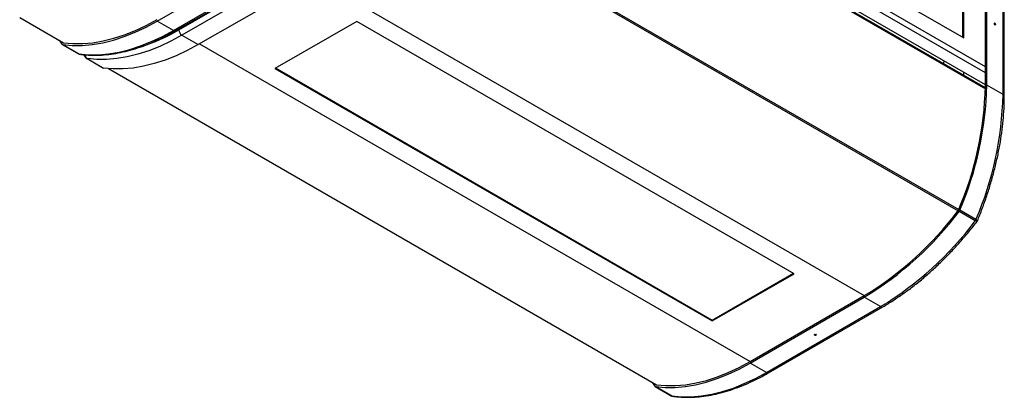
# Model space of a CAD drawing. Header units: millimetres. Extents: x 77 to 313, y 27 to 245.
# Tile 4 of 16: x 229 to 310, y 27 to 58. Entities that reach past the tile are written whole.
import ezdxf

# ---------------------------------------------------------------- set-up
doc = ezdxf.new("R2010")
doc.units = ezdxf.units.MM

msp = doc.modelspace()

# ---------------------------------------------------------------- linework, layer by layer
at = {"color": 1, "linetype": 'Continuous', "lineweight": 25}
for p, q in [((308.429, 54.465), (263.4, 80.459)), ((308.429, 53.975), (263.4, 79.969)), ((263.397, 78.656), (308.428, 52.661)), ((261.135, 68.693), (306.194, 42.681)), ((261.19, 68.788), (306.249, 42.776)), ((253.501, 61.734), (298.53, 35.739)), ((229.476, 58.494), (233.052, 56.429)), ((233.029, 56.433), (233.011, 56.443)), ((244.167, 56.345), (289.196, 30.351)), ((236.717, 54.314), (281.531, 28.443)), ((281.508, 28.446), (281.49, 28.457))]:
    msp.add_line(p, q, dxfattribs=at)
at = {"color": 7, "linetype": 'Continuous', "lineweight": 25}
for p, q in [((308.429, 52.995), (263.4, 78.99)), ((308.429, 52.744), (263.399, 78.739)), ((290.857, 65.945), (306.655, 56.825)), ((308.429, 52.885), (308.429, 63.664)), ((308.542, 52.951), (308.542, 63.729)), ((240.716, 58.207), (250.05, 63.595)), ((242.046, 57.439), (251.38, 62.827)), ((242.226, 57.421), (251.56, 62.81)), ((242.47, 57.488), (251.804, 62.876)), ((309.872, 52.183), (309.872, 62.962)), ((309.977, 52.036), (309.977, 62.815)), ((252.058, 62.436), (242.725, 57.047)), ((253.388, 61.668), (244.054, 56.28)), ((306.556, 61.716), (306.556, 56.882)), ((306.655, 56.825), (306.655, 61.773)), ((229.461, 58.495), (233.035, 56.432)), ((242.046, 57.439), (240.716, 58.207)), ((257.023, 58.174), (250.333, 54.312)), ((292.788, 37.527), (257.023, 58.174)), ((309.214, 57.899), (309.22, 57.898)), ((232.678, 56.638), (232.915, 56.319)), ((242.725, 57.047), (244.054, 56.28)), ((232.939, 56.297), (234.268, 55.53)), ((234.299, 55.52), (232.969, 56.287)), ((234.299, 55.52), (234.384, 55.491)), ((234.679, 55.455), (234.855, 55.219)), ((234.947, 55.138), (236.276, 54.371)), ((234.977, 55.128), (236.307, 54.36)), ((305.02, 54.963), (304.996, 54.725)), ((236.702, 54.315), (281.514, 28.445)), ((250.333, 54.312), (286.098, 33.665)), ((286.098, 33.714), (250.375, 54.337)), ((306.647, 54.024), (306.647, 53.772)), ((309.872, 52.183), (308.542, 52.951)), ((307.661, 41.961), (306.331, 42.728)), ((307.606, 41.866), (306.277, 42.634)), ((292.746, 37.552), (286.098, 33.714)), ((286.098, 33.665), (292.788, 37.527)), ((289.196, 30.351), (298.53, 35.739)), ((289.196, 30.22), (298.53, 35.608)), ((298.53, 35.608), (298.53, 35.739)), ((299.859, 34.841), (298.53, 35.608)), ((290.525, 29.453), (299.859, 34.841)), ((290.705, 29.435), (300.039, 34.823)), ((286.098, 33.714), (286.098, 33.665)), ((290.525, 29.453), (289.196, 30.22)), ((281.157, 28.651), (281.394, 28.332)), ((281.418, 28.311), (282.747, 27.544)), ((282.778, 27.533), (281.448, 28.301)), ((282.778, 27.533), (282.863, 27.505))]:
    msp.add_line(p, q, dxfattribs=at)
at = {"color": 7, "linetype": 'Continuous', "lineweight": 25, "flags": 128}
for points in [[(232.969, 56.287), (233.754, 56.215), (234.565, 56.216), (235.399, 56.288), (236.254, 56.433), (237.126, 56.649), (238.012, 56.935), (238.907, 57.291), (239.81, 57.716), (240.716, 58.207)], [(233.029, 56.433), (233.807, 56.361), (234.612, 56.362), (235.44, 56.434), (236.289, 56.577), (237.154, 56.791), (238.032, 57.076), (238.921, 57.429), (239.817, 57.85), (240.716, 58.337)], [(309.158, 57.984), (309.162, 58.004), (309.172, 58.016), (309.188, 58.019), (309.207, 58.013), (309.226, 57.998), (309.241, 57.976), (309.252, 57.952), (309.256, 57.928), (309.252, 57.909), (309.241, 57.896), (309.226, 57.893), (309.207, 57.9), (309.188, 57.915), (309.172, 57.936), (309.162, 57.961), (309.158, 57.984)], [(309.163, 57.999), (309.163, 57.998), (309.163, 57.997)], [(234.299, 55.52), (235.083, 55.448), (235.894, 55.448), (236.729, 55.521), (237.584, 55.665), (238.455, 55.881), (239.341, 56.168), (240.237, 56.524), (241.14, 56.948), (242.046, 57.439)], [(242.725, 57.047), (241.818, 56.556), (240.916, 56.132), (240.02, 55.776), (239.134, 55.489), (238.262, 55.273), (237.408, 55.129), (236.573, 55.056), (235.762, 55.056), (234.977, 55.128)], [(244.054, 56.28), (243.148, 55.789), (242.245, 55.365), (241.349, 55.009), (240.464, 54.722), (239.592, 54.506), (238.737, 54.361), (237.902, 54.289), (237.091, 54.288), (236.307, 54.36)], [(239.527, 56.14), (239.45, 56.102), (239.417, 56.087)], [(294.478, 32.502), (294.464, 32.515), (294.458, 32.531), (294.464, 32.546), (294.478, 32.559), (294.501, 32.567), (294.527, 32.57), (294.554, 32.567), (294.576, 32.559), (294.591, 32.546), (294.596, 32.531), (294.591, 32.515), (294.576, 32.502), (294.554, 32.494), (294.527, 32.491), (294.501, 32.494), (294.478, 32.502)], [(294.47, 32.548), (294.469, 32.547), (294.464, 32.533), (294.469, 32.519), (294.483, 32.508)], [(294.585, 32.548), (294.572, 32.559), (294.57, 32.56)], [(281.448, 28.301), (282.233, 28.229), (283.044, 28.229), (283.879, 28.302), (284.733, 28.446), (285.605, 28.662), (286.491, 28.949), (287.387, 29.305), (288.289, 29.729), (289.196, 30.22)], [(281.508, 28.446), (282.287, 28.375), (283.091, 28.375), (283.92, 28.447), (284.768, 28.591), (285.633, 28.805), (286.512, 29.089), (287.401, 29.443), (288.296, 29.864), (289.196, 30.351)], [(282.778, 27.533), (283.562, 27.461), (284.373, 27.462), (285.208, 27.534), (286.063, 27.679), (286.935, 27.895), (287.82, 28.181), (288.716, 28.538), (289.619, 28.962), (290.525, 29.453)]]:
    msp.add_lwpolyline(points, dxfattribs=at)
at = {"color": 1, "linetype": 'Continuous', "lineweight": 25, "flags": 128}
for points in [[(309.22, 57.898), (309.221, 57.897), (309.236, 57.9), (309.246, 57.911), (309.249, 57.929), (309.246, 57.951), (309.236, 57.973), (309.221, 57.992), (309.204, 58.006), (309.187, 58.012), (309.173, 58.009), (309.163, 57.999)], [(294.483, 32.508), (294.503, 32.5), (294.527, 32.497), (294.551, 32.5), (294.572, 32.508), (294.585, 32.519), (294.59, 32.533), (294.585, 32.547), (294.585, 32.548)]]:
    msp.add_lwpolyline(points, dxfattribs=at)
at = {"color": 1, "linetype": 'Continuous', "lineweight": 25}
for centre, radius, start, end in [((234.336, 71.361), 16.081, 288.30597, 300.38351), ((242.151, 57.586), 0.181, 234.38307, 294.30634), ((309.797, 52.018), 0.181, 5.71108, 65.62384), ((299.964, 34.988), 0.181, 234.38418, 294.29037), ((290.631, 29.6), 0.181, 234.3828, 294.30613)]:
    msp.add_arc(centre, radius, start, end, dxfattribs=at)
at = {"color": 7, "linetype": 'Continuous', "lineweight": 25}
for centre, radius, start, end in [((243.023, 57.513), 0.553, 182.60569, 237.39431), ((233.033, 56.46), 0.0275, 217.52056, 262.48018), ((232.98, 56.369), 0.0824, 217.51468, 262.47457), ((234.31, 55.603), 0.0837, 240.21784, 262.3481), ((234.989, 55.211), 0.0837, 240.21784, 262.3481), ((236.318, 54.443), 0.0837, 240.21784, 262.3481), ((281.316, 53.44), 27.118, 336.76496, 358.8283), ((281.219, 53.51), 27.329, 336.76496, 358.82831), ((282.548, 52.742), 27.329, 336.76496, 358.82831), ((284.368, 59.08), 27.301, 301.24614, 323.15859), ((306.108, 42.794), 0.137, 322.37061, 337.62556), ((305.951, 42.885), 0.411, 322.37694, 337.62306), ((284.258, 59.131), 27.513, 301.24613, 323.15859), ((307.28, 42.118), 0.411, 322.37694, 337.62306), ((285.587, 58.363), 27.513, 301.24613, 323.15859), ((281.459, 28.382), 0.0824, 217.51468, 262.47457), ((281.512, 28.473), 0.0275, 217.52056, 262.48018), ((282.789, 27.616), 0.0837, 240.21784, 262.3481)]:
    msp.add_arc(centre, radius, start, end, dxfattribs=at)
for points, knots in [([(309.256, 57.914), (309.257, 57.914), (309.259, 57.921), (309.257, 57.938), (309.25, 57.965), (309.235, 57.99), (309.216, 58.01), (309.195, 58.022), (309.175, 58.025), (309.159, 58.018), (309.148, 58.003), (309.147, 57.989), (309.146, 57.982)], [0, 0, 0, 0, 0.0072533, 0.118189, 0.2347678, 0.3509864, 0.4670873, 0.5849656, 0.6903228, 0.786749, 0.8871001, 1, 1, 1, 1]), ([(309.16, 57.982), (309.16, 57.987), (309.161, 57.994), (309.163, 57.998), (309.164, 57.998)], [0, 0, 0, 0, 0.855268, 1, 1, 1, 1]), ([(234.384, 55.491), (234.495, 55.477), (234.84, 55.432), (235.436, 55.4), (236.177, 55.416), (236.936, 55.491), (237.711, 55.623), (238.499, 55.814), (239.298, 56.062), (240.105, 56.365), (240.918, 56.725), (241.626, 57.082), (242.062, 57.329), (242.226, 57.421)], [0, 0, 0, 0, 0.046645, 0.145203, 0.243934, 0.342906, 0.442092, 0.541453, 0.640949, 0.740542, 0.840199, 0.939892, 1, 1, 1, 1]), ([(234.271, 55.535), (234.286, 55.524), (234.319, 55.501), (234.36, 55.498), (234.383, 55.496)], [0, 0, 0, 0, 0.445599, 1, 1, 1, 1]), ([(234.861, 55.22), (234.871, 55.204), (234.899, 55.162), (234.947, 55.142), (234.976, 55.129)], [0, 0, 0, 0, 0.369054, 1, 1, 1, 1]), ([(307.781, 41.865), (307.846, 42.024), (308.051, 42.53), (308.369, 43.386), (308.72, 44.433), (309.029, 45.478), (309.297, 46.518), (309.521, 47.549), (309.702, 48.569), (309.839, 49.575), (309.931, 50.562), (309.972, 51.382), (309.976, 51.867), (309.977, 52.036)], [0, 0, 0, 0, 0.045641, 0.145606, 0.245594, 0.3456, 0.445628, 0.545681, 0.64576, 0.745866, 0.846001, 0.946164, 1, 1, 1, 1]), ([(300.039, 34.823), (300.182, 34.907), (300.598, 35.151), (301.283, 35.594), (302.093, 36.167), (302.895, 36.788), (303.688, 37.454), (304.469, 38.163), (305.236, 38.914), (305.987, 39.704), (306.718, 40.531), (307.304, 41.238), (307.642, 41.672), (307.749, 41.81)], [0, 0, 0, 0, 0.052781, 0.152916, 0.25304, 0.353145, 0.453227, 0.553287, 0.653325, 0.753341, 0.853338, 0.953318, 1, 1, 1, 1]), ([(307.747, 41.811), (307.753, 41.817), (307.769, 41.832), (307.774, 41.853), (307.778, 41.867)], [0, 0, 0, 0, 0.365101, 1, 1, 1, 1]), ([(294.57, 32.559), (294.573, 32.558), (294.581, 32.554), (294.588, 32.544), (294.59, 32.534), (294.585, 32.523), (294.572, 32.513), (294.553, 32.506), (294.53, 32.503), (294.507, 32.504), (294.491, 32.509), (294.484, 32.513), (294.482, 32.514)], [0, 0, 0, 0, 0.055952, 0.167206, 0.281812, 0.40114, 0.508425, 0.621842, 0.73604, 0.851491, 0.966609, 1, 1, 1, 1]), ([(294.528, 32.568), (294.532, 32.569), (294.544, 32.569), (294.559, 32.565), (294.567, 32.561), (294.57, 32.559)], [0, 0, 0, 0, 0.257065, 0.751864, 1, 1, 1, 1]), ([(282.863, 27.505), (282.974, 27.49), (283.319, 27.445), (283.915, 27.413), (284.656, 27.429), (285.415, 27.504), (286.19, 27.637), (286.978, 27.828), (287.777, 28.075), (288.584, 28.379), (289.397, 28.739), (290.105, 29.095), (290.541, 29.342), (290.705, 29.435)], [0, 0, 0, 0, 0.046645, 0.145203, 0.243934, 0.342906, 0.442092, 0.541453, 0.640949, 0.740542, 0.840199, 0.939892, 1, 1, 1, 1]), ([(282.75, 27.548), (282.765, 27.538), (282.798, 27.514), (282.839, 27.511), (282.862, 27.509)], [0, 0, 0, 0, 0.445596, 1, 1, 1, 1])]:
    msp.add_open_spline(points, degree=3, knots=knots, dxfattribs=at)
at = {"color": 1, "linetype": 'Continuous', "lineweight": 25}
for points, knots in [([(234.811, 55.445), (234.808, 55.435), (234.794, 55.388), (234.808, 55.31), (234.829, 55.242), (234.855, 55.219), (234.857, 55.218)], [0, 0, 0, 0, 0.121225, 0.543754, 0.964582, 1, 1, 1, 1]), ([(234.838, 55.444), (234.835, 55.428), (234.828, 55.373), (234.85, 55.283), (234.898, 55.187), (234.951, 55.147), (234.977, 55.128)], [0, 0, 0, 0, 0.117544, 0.411972, 0.705222, 1, 1, 1, 1]), ([(307.78, 41.866), (307.78, 41.871), (307.779, 41.881), (307.738, 41.914), (307.686, 41.945), (307.661, 41.961)], [0, 0, 0, 0, 0.302829, 0.650512, 1, 1, 1, 1]), ([(307.748, 41.811), (307.744, 41.808), (307.735, 41.804), (307.685, 41.823), (307.632, 41.852), (307.606, 41.866)], [0, 0, 0, 0, 0.302848, 0.650522, 1, 1, 1, 1])]:
    msp.add_open_spline(points, degree=3, knots=knots, dxfattribs=at)

doc.saveas('drawing.dxf')
